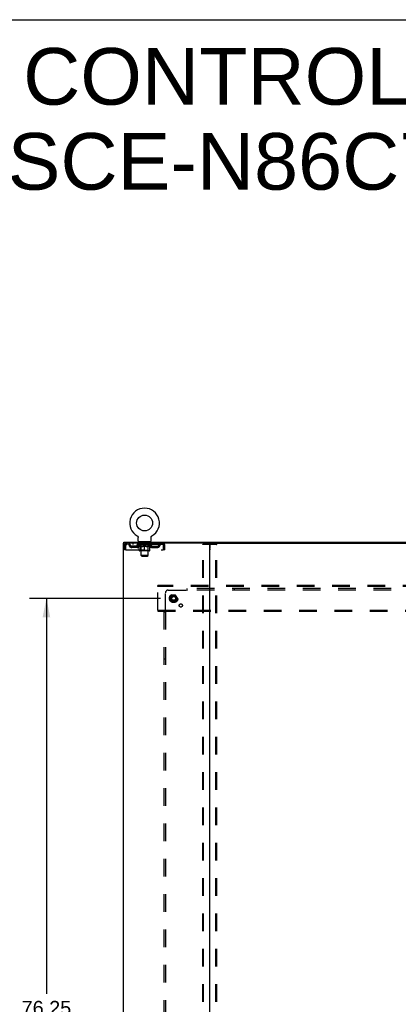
# Model space of a CAD drawing. Header units: inches. Extents: x 0 to 278, y 0 to 180.
# Tile 83 of 84: x 186 to 219, y 95 to 180. Entities that reach past the tile are written whole.
import ezdxf

# ---------------------------------------------------------------- set-up
doc = ezdxf.new("R2010")
doc.units = ezdxf.units.IN
doc.header["$LTSCALE"] = 15.310625
doc.header["$MEASUREMENT"] = 0
doc.linetypes.add('DOT', pattern=[0.2, 0.1, -0.1])
doc.linetypes.add('HIDDEN', pattern=[0.2, 0.1, -0.1])
doc.layers.get('0').update_dxf_attribs({"linetype": 'CONTINUOUS'})
for name, color, linetype in [('DEFAULT_2', 8, 'HIDDEN'), ('DIMENSIONS', 7, 'CONTINUOUS'), ('SUBPANEL', 7, 'CONTINUOUS'), ('WITNESSMARKS', 7, 'CONTINUOUS')]:
    doc.layers.add(name, color=color, linetype=linetype)
doc.styles.get("Standard").update_dxf_attribs({"font": 'arial.ttf'})
doc.dimstyles.new('DIMSTYLE_1', dxfattribs={"dimtxt": 1.228125, "dimasz": 1.6375, "dimexe": 0.09, "dimexo": 0.07, "dimgap": 0.0375, "dimtad": 0, "dimtih": 1, "dimtoh": 1, "dimzin": 4, "dimdsep": 46, "dimtxsty": 'Standard', "dimblk": '_FILLED', "dimblk1": '_FILLED', "dimblk2": '_FILLED', "dimcen": 0.09, "dimadec": 3, "dimazin": 1, "dimtfac": 1, "dimtdec": 3, "dimtofl": 0, "dimtmove": 0, "dimatfit": 3, "dimldrblk": '_FILLED', "dimfxl": 0, "dimtolj": 1, "dimtzin": 4, "dimarcsym": 0})

# ---------------------------------------------------------------- blocks, each defined once
blk = doc.blocks.new('_FILLED')
at = {"color": 0, "linetype": 'ByBlock'}
blk.add_solid([(0, 0), (-1, 0.2), (-1, -0.2)], dxfattribs=at)
blk = doc.blocks.new('*D3')
at = {"layer": 'DIMENSIONS', "color": 2, "linetype": 'Continuous'}
for p, q in [((197.948, 129.951), (186.595, 129.951)), ((188.069, 129.951), (188.069, 95.662)), ((188.069, 53.701), (188.069, 93.206)), ((197.948, 53.701), (186.595, 53.701))]:
    blk.add_line(p, q, dxfattribs=at)
at = {"layer": 'DIMENSIONS', "color": 2, "linetype": 'Continuous', "xscale": 1.6375, "yscale": 1.6375, "zscale": 1.6375}
for p, rotation in [((188.069, 129.951), 90), ((188.069, 53.701), 270)]:
    blk.add_blockref('_FILLED', p, dxfattribs=dict(at, rotation=rotation))
at = {"layer": 'DIMENSIONS', "color": 2, "linetype": 'Continuous', "insert": (188.069, 95.048), "char_height": 1.2281, "width": 4.29159, "attachment_point": 2, "line_spacing_factor": 0.9}
blk.add_mtext('76.25', dxfattribs=at)

msp = doc.modelspace()

# ---------------------------------------------------------------- linework, layer by layer
at = {"color": 7, "linetype": 'Continuous'}
for p, q in [((0, 180.125), (278.375, 180.125)), ((195.938, 135.364), (195.938, 135.364)), ((195.938, 135.364), (195.942, 135.361)), ((195.94, 135.362), (195.939, 135.363)), ((195.942, 135.361), (195.946, 135.359)), ((195.946, 135.359), (195.95, 135.356)), ((195.95, 135.356), (195.955, 135.353)), ((195.954, 135.353), (195.958, 135.349)), ((195.958, 135.35), (195.962, 135.346)), ((195.962, 135.346), (195.966, 135.343)), ((195.966, 135.343), (195.97, 135.339)), ((195.97, 135.339), (195.973, 135.335)), ((195.973, 135.336), (195.976, 135.332)), ((195.976, 135.332), (195.98, 135.328)), ((195.98, 135.328), (195.983, 135.324)), ((195.983, 135.324), (195.986, 135.319)), ((195.986, 135.32), (195.988, 135.315)), ((195.988, 135.315), (195.991, 135.311)), ((195.991, 135.311), (195.994, 135.306)), ((195.993, 135.307), (195.996, 135.302)), ((195.996, 135.302), (195.998, 135.297)), ((195.998, 135.297), (196, 135.293)), ((196, 135.293), (196.002, 135.288)), ((196.002, 135.288), (196.003, 135.283)), ((196.003, 135.283), (196.005, 135.278)), ((196.005, 135.278), (196.006, 135.273)), ((196.006, 135.273), (196.007, 135.268)), ((196.007, 135.268), (196.008, 135.263)), ((196.008, 135.263), (196.009, 135.258)), ((196.009, 135.258), (196.01, 135.253)), ((196.01, 135.243), (196.01, 135.239)), ((196.01, 134.925), (196.01, 135.239)), ((197.135, 134.925), (197.135, 135.239)), ((197.136, 135.253), (197.137, 135.258)), ((197.136, 135.248), (197.136, 135.253)), ((197.137, 135.258), (197.138, 135.263)), ((197.138, 135.268), (197.14, 135.273)), ((197.138, 135.263), (197.138, 135.268)), ((197.14, 135.273), (197.141, 135.278)), ((197.141, 135.278), (197.142, 135.283)), ((197.142, 135.283), (197.144, 135.288)), ((197.144, 135.288), (197.146, 135.293)), ((197.146, 135.293), (197.148, 135.297)), ((197.148, 135.297), (197.15, 135.302)), ((197.15, 135.302), (197.152, 135.307)), ((197.152, 135.306), (197.155, 135.311)), ((197.155, 135.311), (197.157, 135.315)), ((197.157, 135.315), (197.16, 135.32)), ((197.16, 135.319), (197.163, 135.324)), ((197.163, 135.324), (197.166, 135.328)), ((197.166, 135.328), (197.169, 135.332)), ((197.169, 135.332), (197.173, 135.336)), ((197.173, 135.335), (197.176, 135.339)), ((197.176, 135.339), (197.18, 135.343)), ((197.18, 135.343), (197.184, 135.346)), ((197.183, 135.346), (197.187, 135.35)), ((197.187, 135.349), (197.191, 135.353)), ((197.191, 135.353), (197.195, 135.356)), ((197.195, 135.356), (197.2, 135.359)), ((197.2, 135.359), (197.204, 135.361)), ((197.2, 135.359), (197.201, 135.359)), ((197.204, 135.361), (197.208, 135.364)), ((197.207, 135.363), (197.205, 135.362)), ((194.771, 134.722), (194.771, 134.826)), ((194.809, 134.722), (194.78, 134.722)), ((196.073, 134.856), (196.073, 134.826)), ((197.073, 134.856), (196.073, 134.856)), ((197.073, 134.856), (197.073, 134.826)), ((202.179, 134.722), (265.009, 134.722))]:
    msp.add_line(p, q, dxfattribs=at)
at = {"color": 3, "linetype": 'Continuous'}
for p, q in [((194.719, 134.722), (194.719, 48.93)), ((194.78, 134.722), (194.719, 134.722)), ((194.771, 134.826), (272.417, 134.826)), ((202.179, 134.722), (194.809, 134.722)), ((202.219, 48.97), (202.219, 134.682))]:
    msp.add_line(p, q, dxfattribs=at)
at = {"color": 7, "linetype": 'Continuous'}
for points in [[(196.01, 135.253), (196.01, 135.248), (196.01, 135.243)], [(197.135, 135.239), (197.135, 135.243), (197.136, 135.248)], [(197.135, 135.239), (197.135, 135.243), (197.136, 135.248)]]:
    msp.add_lwpolyline(points, dxfattribs=at)
msp.add_circle((196.573, 136.484), 0.688, dxfattribs=at)
for centre, radius, start, end in [((196.573, 136.484), 1.288, 299.50527, 240.49473), ((196.079, 134.925), 0.069, 180, 265), ((197.066, 134.925), 0.069, 275, 360), ((202.259, 134.682), 0.04, 90, 180)]:
    msp.add_arc(centre, radius, start, end, dxfattribs=at)
at = {"color": 3, "linetype": 'Continuous'}
msp.add_arc((202.179, 134.682), 0.04, 0, 90, dxfattribs=at)
at = {"layer": 'DEFAULT_2', "color": 8, "linetype": 'HIDDEN'}
for p, q in [((195.938, 135.364), (195.938, 135.364)), ((195.945, 135.359), (195.946, 135.359)), ((197.208, 135.364), (197.208, 135.364)), ((194.823, 134.555), (194.823, 134.159)), ((194.823, 134.555), (194.927, 134.555)), ((194.927, 134.159), (194.823, 134.159)), ((194.927, 134.555), (194.927, 134.159)), ((194.957, 134.159), (194.957, 134.555)), ((194.957, 134.159), (198.189, 134.159)), ((194.99, 134.722), (194.99, 134.618)), ((198.156, 134.618), (194.99, 134.618)), ((195.458, 134.367), (195.458, 134.471)), ((195.941, 134.471), (195.458, 134.471)), ((195.941, 134.367), (195.458, 134.367)), ((195.542, 134.722), (195.542, 134.618)), ((195.708, 134.367), (195.708, 134.471)), ((195.94, 134.571), (195.94, 134.618)), ((196.099, 134.459), (195.94, 134.571)), ((197.206, 134.571), (195.94, 134.571)), ((195.949, 134.611), (195.949, 134.618)), ((195.958, 134.608), (195.958, 134.611)), ((195.958, 134.608), (197.188, 134.608)), ((195.967, 134.608), (195.967, 134.611)), ((195.968, 134.608), (195.968, 134.611)), ((195.978, 134.611), (195.978, 134.618)), ((195.994, 134.608), (195.994, 134.611)), ((195.996, 134.608), (195.996, 134.611)), ((196.024, 134.611), (196.024, 134.618)), ((196.039, 134.608), (196.039, 134.611)), ((196.042, 134.608), (196.042, 134.611)), ((196.246, 134.611), (196.045, 134.611)), ((196.088, 134.611), (196.088, 134.618)), ((196.089, 134.608), (196.089, 134.611)), ((196.09, 134.608), (196.09, 134.611)), ((196.093, 134.608), (196.093, 134.611)), ((196.099, 134.459), (196.109, 134.459)), ((196.1, 134.608), (196.1, 134.611)), ((196.1, 134.608), (196.1, 134.611)), ((196.104, 134.608), (196.104, 134.611)), ((196.107, 134.608), (196.107, 134.612)), ((196.109, 134.096), (196.109, 134.503)), ((196.111, 134.608), (196.111, 134.611)), ((196.125, 134.608), (196.125, 134.611)), ((196.135, 134.618), (196.135, 134.722)), ((196.144, 134.608), (196.144, 134.613)), ((196.144, 134.608), (196.144, 134.611)), ((196.999, 134.059), (196.146, 134.059)), ((196.164, 134.608), (196.164, 134.611)), ((196.166, 134.611), (196.166, 134.618)), ((196.17, 134.856), (196.17, 134.826)), ((196.176, 134.608), (196.176, 134.611)), ((196.18, 134.608), (196.18, 134.611)), ((196.189, 134.608), (196.189, 134.611)), ((196.2, 134.608), (196.2, 134.615)), ((196.208, 134.766), (196.208, 134.846)), ((196.216, 134.608), (196.216, 134.611)), ((196.278, 134.756), (196.218, 134.756)), ((196.219, 134.608), (196.219, 134.611)), ((196.26, 134.099), (196.22, 134.059)), ((196.246, 134.608), (196.246, 134.611)), ((196.313, 134.611), (196.251, 134.611)), ((196.252, 134.459), (196.432, 134.459)), ((196.256, 134.611), (196.256, 134.618)), ((196.26, 134.099), (196.26, 134.568)), ((196.886, 134.099), (196.26, 134.099)), ((196.263, 134.608), (196.263, 134.611)), ((196.268, 134.608), (196.268, 134.611)), ((196.273, 133.675), (196.273, 134.746)), ((196.274, 134.608), (196.274, 134.616)), ((196.278, 134.608), (196.278, 134.611)), ((196.289, 134.608), (196.289, 134.611)), ((196.313, 134.608), (196.313, 134.611)), ((196.388, 134.611), (196.329, 134.611)), ((196.349, 134.608), (196.349, 134.611)), ((196.356, 134.611), (196.356, 134.618)), ((196.36, 134.608), (196.36, 134.611)), ((196.362, 134.608), (196.362, 134.617)), ((196.365, 134.608), (196.365, 134.611)), ((196.373, 134.608), (196.373, 134.611)), ((196.388, 134.608), (196.388, 134.611)), ((196.468, 134.611), (196.414, 134.611)), ((196.427, 134.608), (196.427, 134.611)), ((196.458, 134.611), (196.536, 134.615)), ((196.463, 134.611), (196.463, 134.618)), ((196.463, 134.611), (196.463, 134.618)), ((196.463, 134.618), (196.463, 134.618)), ((196.463, 134.608), (196.463, 134.611)), ((196.467, 134.608), (196.467, 134.611)), ((196.468, 134.608), (196.468, 134.611)), ((196.469, 134.608), (196.469, 134.611)), ((196.504, 134.611), (196.568, 134.611)), ((196.509, 134.608), (196.509, 134.611)), ((196.515, 134.611), (196.515, 134.614)), ((196.536, 134.611), (196.536, 134.615)), ((196.552, 134.608), (196.552, 134.611)), ((196.57, 134.611), (196.57, 134.611)), ((196.57, 134.608), (196.57, 134.611)), ((196.57, 134.608), (196.57, 134.611)), ((196.573, 134.611), (196.573, 134.618)), ((196.573, 134.618), (196.687, 134.611)), ((196.573, 134.059), (196.573, 134.503)), ((196.575, 134.608), (196.575, 134.611)), ((196.575, 134.611), (196.576, 134.611)), ((196.576, 134.608), (196.576, 134.611)), ((196.594, 134.608), (196.594, 134.611)), ((196.594, 134.611), (196.642, 134.611)), ((196.636, 134.608), (196.636, 134.611)), ((196.677, 134.608), (196.677, 134.611)), ((196.677, 134.608), (196.677, 134.611)), ((196.677, 134.611), (196.732, 134.611)), ((196.678, 134.608), (196.678, 134.611)), ((196.682, 134.611), (196.682, 134.618)), ((196.682, 134.618), (196.683, 134.618)), ((196.682, 134.608), (196.682, 134.611)), ((196.683, 134.611), (196.683, 134.618)), ((196.714, 134.459), (196.894, 134.459)), ((196.719, 134.608), (196.719, 134.611)), ((196.758, 134.608), (196.758, 134.611)), ((196.758, 134.611), (196.817, 134.611)), ((196.773, 134.608), (196.773, 134.611)), ((196.781, 134.608), (196.781, 134.611)), ((196.783, 134.608), (196.783, 134.617)), ((196.786, 134.608), (196.786, 134.611)), ((196.789, 134.611), (196.789, 134.618)), ((196.797, 134.608), (196.797, 134.611)), ((196.833, 134.608), (196.833, 134.611)), ((196.833, 134.611), (196.895, 134.611)), ((196.857, 134.608), (196.857, 134.611)), ((196.928, 134.756), (196.868, 134.756)), ((196.868, 134.608), (196.868, 134.611)), ((196.872, 134.608), (196.872, 134.616)), ((196.873, 133.675), (196.873, 134.746)), ((196.878, 134.608), (196.878, 134.611)), ((196.883, 134.608), (196.883, 134.611)), ((196.886, 134.099), (196.886, 134.568)), ((196.886, 134.099), (196.925, 134.059)), ((196.89, 134.611), (196.89, 134.618)), ((196.9, 134.608), (196.9, 134.611)), ((196.9, 134.611), (197.101, 134.611)), ((196.927, 134.608), (196.927, 134.611)), ((196.93, 134.608), (196.93, 134.611)), ((196.938, 134.766), (196.938, 134.846)), ((196.946, 134.608), (196.946, 134.615)), ((196.957, 134.608), (196.957, 134.611)), ((196.966, 134.608), (196.966, 134.611)), ((196.97, 134.608), (196.97, 134.611)), ((196.976, 134.856), (196.976, 134.826)), ((196.98, 134.611), (196.98, 134.618)), ((196.981, 134.608), (196.981, 134.611)), ((197.002, 134.608), (197.002, 134.613)), ((197.002, 134.608), (197.002, 134.611)), ((197.01, 134.618), (197.01, 134.722)), ((197.02, 134.608), (197.02, 134.611)), ((197.035, 134.608), (197.035, 134.611)), ((197.036, 134.096), (197.036, 134.503)), ((197.036, 134.459), (197.047, 134.459)), ((197.039, 134.608), (197.039, 134.612)), ((197.042, 134.608), (197.042, 134.611)), ((197.046, 134.608), (197.046, 134.611)), ((197.046, 134.608), (197.046, 134.611)), ((197.047, 134.459), (197.206, 134.571)), ((197.053, 134.608), (197.053, 134.611)), ((197.056, 134.608), (197.056, 134.611)), ((197.057, 134.608), (197.057, 134.611)), ((197.058, 134.611), (197.058, 134.618)), ((197.104, 134.608), (197.104, 134.611)), ((197.107, 134.608), (197.107, 134.611)), ((197.121, 134.611), (197.121, 134.618)), ((197.15, 134.608), (197.15, 134.611)), ((197.152, 134.608), (197.152, 134.611)), ((197.168, 134.611), (197.168, 134.618)), ((197.178, 134.608), (197.178, 134.611)), ((197.179, 134.608), (197.179, 134.611)), ((197.188, 134.608), (197.188, 134.611)), ((197.197, 134.611), (197.197, 134.618)), ((197.205, 134.471), (197.687, 134.471)), ((197.205, 134.367), (197.687, 134.367)), ((197.206, 134.571), (197.206, 134.618)), ((197.437, 134.367), (197.437, 134.471)), ((197.604, 134.722), (197.604, 134.618)), ((197.687, 134.367), (197.687, 134.471)), ((198.156, 134.722), (198.156, 134.618)), ((198.158, 134.721), (198.156, 134.722)), ((198.189, 134.555), (198.189, 134.159)), ((198.219, 134.159), (198.219, 134.555)), ((198.323, 134.555), (198.219, 134.555)), ((198.323, 134.159), (198.219, 134.159)), ((198.323, 134.159), (198.323, 134.555)), ((201.615, 49.043), (201.615, 134.608)), ((201.636, 134.638), (202.802, 134.638)), ((201.689, 49.043), (201.689, 134.608)), ((202.749, 49.043), (202.749, 134.608)), ((202.823, 49.043), (202.823, 134.608)), ((196.342, 133.606), (196.273, 133.675)), ((196.873, 133.675), (196.273, 133.675)), ((196.342, 133.606), (196.804, 133.606)), ((196.804, 133.606), (196.873, 133.675)), ((197.719, 130.972), (197.719, 131.076)), ((269.469, 131.076), (197.719, 131.076)), ((197.719, 128.93), (197.719, 130.972)), ((269.469, 130.972), (197.719, 130.972)), ((198.931, 130.223), (198.776, 129.956)), ((198.776, 129.946), (198.931, 129.678)), ((199.248, 130.228), (198.939, 130.228)), ((199.411, 129.956), (199.257, 130.223)), ((199.257, 129.678), (199.411, 129.946)), ((197.719, 128.93), (197.719, 128.826)), ((197.719, 128.93), (269.469, 128.93)), ((199.248, 129.673), (198.939, 129.673)), ((197.719, 128.826), (269.469, 128.826))]:
    msp.add_line(p, q, dxfattribs=at)
for points in [[(194.99, 134.722), (194.988, 134.721), (194.985, 134.718), (194.983, 134.712), (194.98, 134.705), (194.978, 134.696), (194.976, 134.685), (194.973, 134.673), (194.971, 134.659), (194.969, 134.644), (194.966, 134.627), (194.964, 134.61), (194.962, 134.592), (194.959, 134.573), (194.957, 134.555)], [(194.99, 134.618), (194.988, 134.617), (194.985, 134.616), (194.983, 134.614), (194.98, 134.611), (194.978, 134.608), (194.976, 134.604), (194.973, 134.599), (194.971, 134.594), (194.969, 134.588), (194.966, 134.582), (194.964, 134.576), (194.962, 134.569), (194.959, 134.562), (194.957, 134.555)], [(196.259, 134.459), (196.235, 134.464), (196.21, 134.47), (196.185, 134.476), (196.16, 134.484), (196.135, 134.493), (196.109, 134.503)], [(196.109, 134.502), (196.134, 134.492), (196.158, 134.484), (196.182, 134.476), (196.205, 134.47), (196.229, 134.464), (196.252, 134.459)], [(196.573, 134.503), (196.547, 134.493), (196.521, 134.484), (196.496, 134.476), (196.471, 134.47), (196.447, 134.464), (196.422, 134.459)], [(196.432, 134.459), (196.455, 134.464), (196.478, 134.47), (196.502, 134.476), (196.525, 134.484), (196.549, 134.492), (196.573, 134.501)], [(196.724, 134.459), (196.699, 134.464), (196.674, 134.47), (196.649, 134.476), (196.624, 134.484), (196.599, 134.493), (196.573, 134.503)], [(196.573, 134.501), (196.597, 134.492), (196.621, 134.484), (196.645, 134.476), (196.668, 134.47), (196.691, 134.464), (196.714, 134.459)], [(197.036, 134.503), (197.011, 134.493), (196.985, 134.484), (196.96, 134.476), (196.936, 134.47), (196.911, 134.464), (196.886, 134.459)], [(196.894, 134.459), (196.917, 134.464), (196.941, 134.47), (196.964, 134.476), (196.988, 134.484), (197.012, 134.492), (197.036, 134.502)], [(198.165, 134.611), (198.163, 134.614), (198.161, 134.616), (198.158, 134.617), (198.156, 134.618)], [(198.158, 134.721), (198.161, 134.718), (198.163, 134.712), (198.165, 134.705), (198.168, 134.696), (198.17, 134.685), (198.172, 134.673), (198.175, 134.659), (198.177, 134.644), (198.179, 134.627), (198.182, 134.61), (198.184, 134.592), (198.187, 134.573), (198.189, 134.555)], [(198.165, 134.611), (198.168, 134.608), (198.17, 134.604), (198.172, 134.599), (198.175, 134.594), (198.177, 134.588), (198.179, 134.582), (198.182, 134.576), (198.184, 134.569), (198.187, 134.562), (198.189, 134.555)], [(201.615, 134.608), (201.616, 134.616), (201.618, 134.623), (201.621, 134.629), (201.626, 134.634), (201.631, 134.637), (201.636, 134.638)], [(201.71, 134.638), (201.704, 134.637), (201.699, 134.634), (201.695, 134.629), (201.691, 134.623), (201.689, 134.616), (201.689, 134.608)], [(202.749, 134.608), (202.748, 134.616), (202.746, 134.623), (202.743, 134.629), (202.739, 134.634), (202.734, 134.637), (202.728, 134.638)], [(202.802, 134.638), (202.807, 134.637), (202.812, 134.634), (202.817, 134.629), (202.82, 134.623), (202.822, 134.616), (202.823, 134.608)]]:
    msp.add_lwpolyline(points, dxfattribs=at)
for radius in [0.372, 0.356, 0.312, 0.204, 0.188, 0.183, 0.165]:
    msp.add_circle((199.094, 129.951), radius, dxfattribs=at)
at = {"layer": 'DEFAULT_2', "color": 8, "linetype": 'DOT'}
msp.add_circle((199.094, 129.951), 0.17, dxfattribs=at)
at = {"layer": 'DEFAULT_2', "color": 8, "linetype": 'HIDDEN'}
for centre, radius, start, end in [((194.99, 134.555), 0.167, 90, 180), ((194.99, 134.555), 0.063, 90, 180), ((195.169, 134.555), 0.167, 8.07163, 90), ((195.17, 134.555), 0.0625, 7.98631, 90), ((195.458, 134.596), 0.229, 187.98631, 270), ((195.458, 134.596), 0.125, 188.07163, 270), ((195.941, 134.596), 0.125, 270, 351.92837), ((195.941, 134.596), 0.229, 270, 352.01369), ((196.23, 134.555), 0.167, 90, 171.92837), ((196.079, 134.925), 0.069, 265, 270), ((196.146, 134.096), 0.0371, 180, 270), ((196.23, 134.555), 0.0625, 90, 172.01369), ((196.198, 134.846), 0.01, 0, 90), ((196.218, 134.766), 0.01, 180, 270), ((196.22, 134.568), 0.0398, 0, 90), ((196.263, 134.746), 0.01, 0, 90), ((196.883, 134.746), 0.01, 90, 180), ((196.925, 134.568), 0.0398, 90, 180), ((196.915, 134.555), 0.167, 8.07163, 90), ((196.916, 134.555), 0.0625, 7.98631, 90), ((196.928, 134.766), 0.01, 270, 360), ((196.948, 134.846), 0.01, 90, 180), ((197.205, 134.596), 0.229, 187.98631, 270), ((196.999, 134.096), 0.0371, 270, 360), ((197.066, 134.925), 0.069, 270, 275), ((197.205, 134.596), 0.125, 188.07163, 270), ((197.687, 134.596), 0.125, 270, 351.92837), ((197.687, 134.596), 0.229, 270, 352.01369), ((197.977, 134.555), 0.167, 90, 171.92837), ((197.976, 134.555), 0.0625, 90, 172.01369), ((198.156, 134.555), 0.167, 0, 90), ((198.156, 134.555), 0.063, 0, 90), ((198.785, 129.951), 0.01, 150.01268, 209.98829), ((198.939, 130.218), 0.01, 90.01235, 149.98915), ((199.248, 130.218), 0.01, 30.01204, 89.98872), ((199.403, 129.951), 0.01, 330.01268, 29.98829), ((198.939, 129.683), 0.01, 210.01204, 269.98872), ((199.248, 129.683), 0.01, 270.01235, 329.98915)]:
    msp.add_arc(centre, radius, start, end, dxfattribs=at)
for centre, major_axis, ratio, start_param, end_param in [((196.573, 134.618), (0.633, 0.007), 0.05963, 2.96643, 3.140963), ((195.92, 134.606), (0.198, 0), 0.060556, 0.430652, 1.470503), ((196.573, 134.618), (0.633, 0), 0.060556, -3.141593, -2.96706), ((195.92, 134.599), (0.198, 0.002), 0.05963, 1.376596, 1.469874), ((196.573, 134.618), (0.633, 0.013), 0.05688, 2.791345, 2.965878), ((195.895, 134.606), (0.198, 0.002), 0.05963, 0.25549, 1.295341), ((195.964, 134.606), (0.198, -0.002), 0.05963, 0.605815, 1.645666), ((196.573, 134.618), (0.633, -0.007), 0.05963, -2.96643, -2.791898), ((195.964, 134.599), (0.198, 0), 0.060556, 1.551758, 1.645036), ((195.895, 134.599), (0.198, 0.004), 0.05688, 1.20151, 1.294789), ((195.965, 134.601), (0.164, 0.002), 0.05963, 1.065228, 1.614276), ((195.945, 134.601), (0.164, 0.003), 0.05688, 0.890143, 1.43919), ((196.003, 134.601), (0.164, 0), 0.060556, 1.240391, 1.789438), ((196.573, 134.618), (0.633, 0.019), 0.052395, 2.616403, 2.790936), ((195.892, 134.606), (0.198, 0.004), 0.05688, 0.080405, 1.120256), ((196.027, 134.606), (0.198, -0.004), 0.05688, 0.7809, 1.820751), ((196.573, 134.618), (0.633, -0.013), 0.05688, -2.791345, -2.616812), ((196.027, 134.599), (0.198, -0.002), 0.05963, 1.72692, 1.820198), ((195.892, 134.599), (0.198, 0.006), 0.052395, 1.026568, 1.119847), ((195.945, 134.601), (0.164, 0.005), 0.052395, 0.715201, 1.264248), ((196.059, 134.601), (0.164, -0.002), 0.05963, 1.415553, 1.9646), ((196.573, 134.618), (0.633, 0.025), 0.046319, 2.441654, 2.616187), ((196.106, 134.606), (0.198, -0.006), 0.052395, 0.955842, 1.995693), ((196.573, 134.618), (0.633, -0.019), 0.052395, -2.616403, -2.44187), ((195.909, 134.606), (0.198, 0.006), 0.052395, -0.094537, 0.945314), ((196.106, 134.599), (0.198, -0.004), 0.05688, 1.902006, 1.995284), ((195.909, 134.599), (0.198, 0.008), 0.046319, 0.851819, 0.945098), ((195.963, 134.601), (0.164, 0.006), 0.046319, 0.540452, 1.089499), ((196.13, 134.601), (0.164, -0.003), 0.05688, 1.590638, 2.139686), ((196.573, 134.618), (0.633, 0.029), 0.038841, 2.267123, 2.441656), ((196.199, 134.606), (0.198, -0.008), 0.046319, 1.130591, 2.170442), ((195.946, 134.606), (0.198, 0.008), 0.046319, -0.269286, 0.770565), ((196.573, 134.618), (0.633, -0.025), 0.046319, -2.441654, -2.267121), ((196.199, 134.599), (0.198, -0.006), 0.052395, 2.076947, 2.170226), ((195.946, 134.599), (0.198, 0.009), 0.038841, 0.677289, 0.770567), ((196, 134.601), (0.164, 0.008), 0.038841, 0.365921, 0.914969), ((196.215, 134.601), (0.164, -0.005), 0.052395, 1.76558, 2.314627), ((196.573, 134.618), (0.633, 0.033), 0.030195, 2.09281, 2.267343), ((196.304, 134.606), (0.198, -0.009), 0.038841, 1.305122, 2.344973), ((196.002, 134.606), (0.198, 0.009), 0.038841, -0.443817, 0.596034), ((196.573, 134.618), (0.633, -0.029), 0.038841, -2.267123, -2.092591), ((196.304, 134.599), (0.198, -0.008), 0.046319, 2.251696, 2.344975), ((196.002, 134.599), (0.198, 0.01), 0.030195, 0.502975, 0.596254), ((196.054, 134.601), (0.164, 0.009), 0.030195, 0.191608, 0.740655), ((196.31, 134.601), (0.164, -0.006), 0.046319, 1.940329, 2.489376), ((196.076, 134.606), (0.198, 0.01), 0.030195, -0.61813, 0.421721), ((196.573, 134.618), (0.633, 0.036), 0.020645, 1.918687, 2.09322), ((196.417, 134.606), (0.198, -0.01), 0.030195, 1.479435, 2.519286), ((196.573, 134.618), (0.633, -0.033), 0.030195, -2.09281, -1.918277), ((196.417, 134.599), (0.198, -0.009), 0.038841, 2.426227, 2.519505), ((196.076, 134.599), (0.198, 0.011), 0.020645, 0.328852, 0.422131), ((196.125, 134.601), (0.164, 0.009), 0.020645, 0.017485, 0.566532), ((196.414, 134.601), (0.164, -0.008), 0.038841, 2.11486, 2.663907), ((196.164, 134.606), (0.198, 0.011), 0.020645, -0.792253, 0.247598), ((196.573, 134.618), (0.633, 0.038), 0.010478, 1.744704, 1.919237), ((196.535, 134.606), (0.198, -0.011), 0.020645, 1.653558, 2.693409), ((196.573, 134.618), (0.633, -0.036), 0.020645, -1.918687, -1.744154), ((196.535, 134.599), (0.198, -0.01), 0.030195, 2.60054, 2.693819), ((196.164, 134.599), (0.198, 0.012), 0.010478, 0.154869, 0.248148), ((196.208, 134.601), (0.164, 0.01), 0.010478, 6.126688, 6.675735), ((196.522, 134.601), (0.164, -0.009), 0.030195, 2.289173, 2.83822), ((196.265, 134.606), (0.198, 0.012), 0.010478, -0.966236, -0.000846), ((196.654, 134.606), (0.198, -0.012), 0.010478, 1.827541, 2.867392), ((196.573, 134.618), (0.633, -0.038), 0.010478, -1.744704, -1.570171), ((196.654, 134.599), (0.198, -0.011), 0.020645, 2.774664, 2.867942), ((196.632, 134.601), (0.164, -0.009), 0.020645, 2.463296, 3.012344), ((196.492, 134.606), (0.198, 0.012), 0.010478, 0.274201, 1.314052), ((196.406, 134.601), (0.164, 0.01), 0.010478, -0.000298, 0.504314), ((196.376, 134.599), (0.198, 0.012), 0.010478, 0.192946, 0.399283), ((196.573, 134.618), (0.633, 0.038), 0.010478, -1.578586, -1.396888), ((196.77, 134.599), (0.198, -0.012), 0.010478, 2.948646, 3.041925), ((196.74, 134.601), (0.164, -0.01), 0.010478, 2.637279, 3.142076), ((196.611, 134.606), (0.198, 0.011), 0.020645, 0.448184, 1.488034), ((196.514, 134.601), (0.164, 0.009), 0.020645, 0.129249, 0.678296), ((196.492, 134.599), (0.198, 0.011), 0.020645, 0.273651, 0.366929), ((196.88, 134.606), (0.198, -0.012), 0.010478, -3.140747, -2.175357), ((196.573, 134.618), (0.633, 0.036), 0.020645, -1.397439, -1.222906), ((196.573, 134.618), (0.633, -0.038), 0.010478, 1.222355, 1.396888), ((196.729, 134.606), (0.198, 0.01), 0.030195, 0.622307, 1.662158), ((196.624, 134.601), (0.164, 0.009), 0.030195, 0.303372, 0.852419), ((196.938, 134.601), (0.164, -0.01), 0.010478, 2.749043, 3.29809), ((196.982, 134.606), (0.198, -0.011), 0.020645, 2.893995, 3.933846), ((196.611, 134.599), (0.198, 0.01), 0.030195, 0.447774, 0.541052), ((196.982, 134.599), (0.198, -0.012), 0.010478, 2.893445, 2.986723), ((196.573, 134.618), (0.633, 0.033), 0.030195, -1.223315, -1.048783), ((196.573, 134.618), (0.633, -0.036), 0.020645, 1.048373, 1.222906), ((196.842, 134.606), (0.198, 0.009), 0.038841, 0.79662, 1.836471), ((196.732, 134.601), (0.164, 0.008), 0.038841, 0.477686, 1.026733), ((197.021, 134.601), (0.164, -0.009), 0.020645, 2.57506, 3.124108), ((197.07, 134.606), (0.198, -0.01), 0.030195, 2.719872, 3.759723), ((196.946, 134.606), (0.198, 0.008), 0.046319, 0.971151, 2.011002), ((196.729, 134.599), (0.198, 0.009), 0.038841, 0.622087, 0.715366), ((197.07, 134.599), (0.198, -0.011), 0.020645, 2.719462, 2.812741), ((196.573, 134.618), (0.633, 0.029), 0.038841, -1.049002, -0.874469), ((196.573, 134.618), (0.633, -0.033), 0.030195, 0.87425, 1.048783), ((196.836, 134.601), (0.164, 0.006), 0.046319, 0.652216, 1.201263), ((197.04, 134.606), (0.198, 0.006), 0.052395, 1.1459, 2.185751), ((197.091, 134.601), (0.164, -0.009), 0.030195, 2.400937, 2.949985), ((197.144, 134.606), (0.198, -0.009), 0.038841, 2.545558, 3.585409), ((196.931, 134.601), (0.164, 0.005), 0.052395, 0.826965, 1.376012), ((196.842, 134.599), (0.198, 0.008), 0.046319, 0.796618, 0.889896), ((197.144, 134.599), (0.198, -0.01), 0.030195, 2.545339, 2.638617), ((197.119, 134.606), (0.198, 0.004), 0.05688, 1.320842, 2.360692), ((196.573, 134.618), (0.633, 0.025), 0.046319, -0.874471, -0.699939), ((196.573, 134.618), (0.633, -0.029), 0.038841, 0.699936, 0.874469), ((197.2, 134.606), (0.198, -0.008), 0.046319, 2.371028, 3.410879), ((197.146, 134.601), (0.164, -0.008), 0.038841, 2.226624, 2.775671), ((197.182, 134.606), (0.198, 0.002), 0.05963, 1.495927, 2.535778), ((197.016, 134.601), (0.164, 0.003), 0.05688, 1.001907, 1.550954), ((197.237, 134.606), (0.198, -0.006), 0.052395, 2.196279, 3.23613), ((197.183, 134.601), (0.164, -0.006), 0.046319, 2.052093, 2.601141), ((196.946, 134.599), (0.198, 0.006), 0.052395, 0.971367, 1.064645), ((197.226, 134.606), (0.198, 0), 0.060556, 1.671089, 2.71094), ((197.2, 134.599), (0.198, -0.009), 0.038841, 2.371026, 2.464304), ((197.254, 134.606), (0.198, -0.004), 0.05688, 2.021337, 3.061188), ((196.573, 134.618), (0.633, 0.019), 0.052395, -0.699723, -0.52519), ((196.573, 134.618), (0.633, -0.025), 0.046319, 0.525406, 0.699939), ((197.25, 134.606), (0.198, -0.002), 0.05963, 1.846251, 2.886102), ((197.087, 134.601), (0.164, 0.002), 0.05963, 1.176993, 1.72604), ((197.201, 134.601), (0.164, -0.005), 0.052395, 1.877344, 2.426392), ((197.142, 134.601), (0.164, 0), 0.060556, 1.352155, 1.901202), ((197.2, 134.601), (0.164, -0.003), 0.05688, 1.702402, 2.25145), ((197.181, 134.601), (0.164, -0.002), 0.05963, 1.527317, 2.076364), ((197.04, 134.599), (0.198, 0.004), 0.05688, 1.146309, 1.239587), ((197.237, 134.599), (0.198, -0.008), 0.046319, 2.196495, 2.289773), ((196.573, 134.618), (0.633, 0.013), 0.05688, -0.524781, -0.350248), ((196.573, 134.618), (0.633, -0.019), 0.052395, 0.350657, 0.52519), ((197.119, 134.599), (0.198, 0.002), 0.05963, 1.321394, 1.414673), ((197.254, 134.599), (0.198, -0.006), 0.052395, 2.021746, 2.115024), ((196.573, 134.618), (0.633, 0.007), 0.05963, -0.349695, -0.175162), ((196.573, 134.618), (0.633, -0.013), 0.05688, 0.175715, 0.350248), ((197.182, 134.599), (0.198, 0), 0.060556, 1.496556, 1.589835), ((197.25, 134.599), (0.198, -0.004), 0.05688, 1.846804, 1.940083), ((197.226, 134.599), (0.198, -0.002), 0.05963, 1.671719, 1.764997), ((196.573, 134.618), (0.633, 0), 0.060556, -0.174533, 0), ((196.573, 134.618), (0.633, -0.007), 0.05963, 0.000629, 0.175162)]:
    msp.add_ellipse(centre, major_axis=major_axis, ratio=ratio, start_param=start_param, end_param=end_param, dxfattribs=at)
at = {"layer": 'SUBPANEL', "color": 8, "linetype": 'HIDDEN'}
for p, q in [((198.625, 130.669), (200.215, 130.669)), ((200.233, 130.688), (200.226, 130.681)), ((200.25, 130.629), (200.25, 130.794)), ((266.938, 130.794), (200.25, 130.794)), ((266.938, 130.669), (200.25, 130.669)), ((204.375, 130.669), (204.375, 130.794)), ((198.375, 128.83), (198.375, 130.419)), ((198.25, 128.794), (198.25, 54.857)), ((198.25, 128.794), (198.416, 128.794)), ((198.375, 128.794), (198.375, 54.857)), ((198.375, 124.669), (198.25, 124.669))]:
    msp.add_line(p, q, dxfattribs=at)
for points in [[(200.226, 130.681), (200.224, 130.679), (200.222, 130.677), (200.22, 130.675), (200.218, 130.673), (200.216, 130.671), (200.215, 130.669)], [(200.224, 130.656), (200.223, 130.658), (200.221, 130.661), (200.22, 130.663), (200.218, 130.666), (200.216, 130.668), (200.215, 130.669)], [(200.25, 130.629), (200.248, 130.629), (200.246, 130.63), (200.245, 130.631), (200.243, 130.632), (200.241, 130.633), (200.239, 130.635), (200.238, 130.636), (200.236, 130.638), (200.235, 130.64), (200.233, 130.642), (200.232, 130.644), (200.23, 130.646), (200.229, 130.648), (200.227, 130.651), (200.224, 130.656)], [(200.25, 130.708), (200.248, 130.706), (200.247, 130.703), (200.245, 130.701), (200.243, 130.699), (200.241, 130.697), (200.24, 130.695), (200.238, 130.693), (200.236, 130.692), (200.235, 130.69), (200.233, 130.688)], [(198.337, 128.794), (198.339, 128.796), (198.341, 128.798), (198.344, 128.8), (198.346, 128.801), (198.348, 128.803), (198.35, 128.805), (198.351, 128.807), (198.353, 128.808), (198.355, 128.81), (198.356, 128.812), (198.362, 128.817)], [(198.362, 128.817), (198.364, 128.819), (198.366, 128.821), (198.368, 128.823), (198.37, 128.825), (198.372, 128.827), (198.373, 128.828), (198.375, 128.83)], [(198.394, 128.817), (198.389, 128.82), (198.386, 128.822), (198.384, 128.823), (198.381, 128.825), (198.379, 128.827), (198.377, 128.828), (198.375, 128.83)], [(198.416, 128.794), (198.415, 128.796), (198.414, 128.798), (198.413, 128.8), (198.412, 128.802), (198.411, 128.804), (198.41, 128.805), (198.408, 128.807), (198.406, 128.809), (198.405, 128.81), (198.403, 128.811), (198.401, 128.813), (198.399, 128.814), (198.396, 128.816), (198.394, 128.817)]]:
    msp.add_lwpolyline(points, dxfattribs=at)
for centre, radius in [((199.094, 129.951), 0.25), ((199.713, 129.332), 0.141)]:
    msp.add_circle(centre, radius, dxfattribs=at)
msp.add_arc((198.625, 130.419), 0.25, 90, 180, dxfattribs=at)
at = {"layer": 'WITNESSMARKS', "color": 40, "linetype": 'Continuous'}
for p, q in [((202.156, 134.597), (202.281, 134.597)), ((202.156, 134.534), (202.281, 134.534)), ((202.156, 134.472), (202.281, 134.472)), ((202.156, 134.409), (202.281, 134.409)), ((202.156, 134.347), (202.281, 134.347)), ((202.156, 134.222), (202.281, 134.222))]:
    msp.add_line(p, q, dxfattribs=at)

# ---------------------------------------------------------------- texts
at = {"layer": 'DIMENSIONS', "color": 2, "linetype": 'Continuous', "insert": (213.883, 177.668), "char_height": 4.9125, "width": 124.07258, "attachment_point": 2, "line_spacing_factor": 0.9}
msp.add_mtext('SAGINAW CONTROL & ENGINEERING\\PSCE-N86C7818SS', dxfattribs=at)

# ---------------------------------------------------------------- dimensions: what is measured, and where the dimension line sits
at = {"layer": 'DIMENSIONS', "color": 2, "linetype": 'Continuous'}
dim = msp.add_linear_dim(base=(188.069, 129.951), p1=(198.018, 53.701), p2=(198.018, 129.951), angle=90, dimstyle='DIMSTYLE_1', dxfattribs=at)
dim.commit()
dim.dimension.update_dxf_attribs({"geometry": '*D3', "text_midpoint": (188.073, 94.427), "dimtype": 160})

doc.saveas('drawing.dxf')
